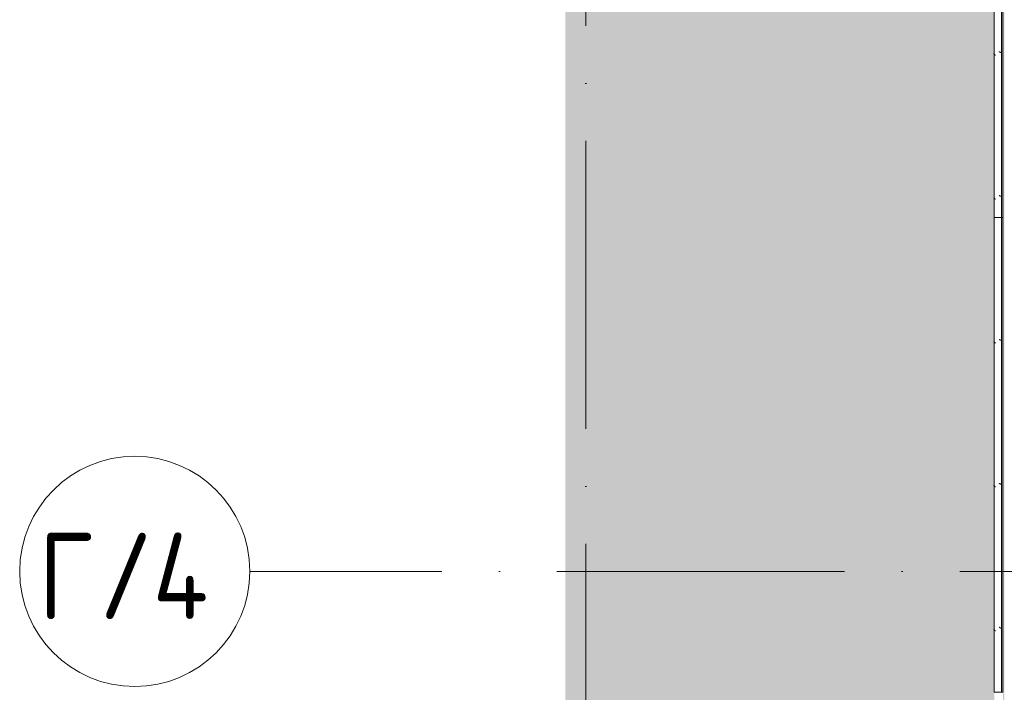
# Model space of a CAD drawing. Header units: millimetres. Extents: x 56389 to 130899, y 36187 to 101460.
# Tile 38 of 134: x 56389 to 59812, y 50390 to 52727. Entities that reach past the tile are written whole.
import ezdxf

# ---------------------------------------------------------------- set-up
doc = ezdxf.new("R2010")
doc.units = ezdxf.units.MM
doc.linetypes.add('4_ Штрихпунктир_ 10 х 2 мм', pattern=[1400, 1000, -200, 0, -200])
for name, color, linetype, lineweight in [('Оборудование', 7, 'Continuous', 9), ('Оси', 7, 'Continuous', 9), ('Штриховка поверхностей', 7, 'Continuous', 9)]:
    doc.layers.add(name, color=color, linetype=linetype, lineweight=lineweight)
doc.styles.add('GOST Common_2', font='GOST_Common.ttf', dxfattribs={"width": 0.9, "height": 2.5})

# ---------------------------------------------------------------- blocks, each defined once
blk = doc.blocks.new('FP_239-ВКК_01_К4_З_ЭОМ_кабель_')
at = {"layer": 'Оборудование', "color": 7, "true_color": 0xffffff}
for p, q in [((223.1, 607.1), (223, 607)), ((223.2, 607.4), (223.1, 607.3)), ((223.1, 607.3), (223.1, 607.1)), ((223.3, 607.7), (223.2, 607.5)), ((223.2, 607.5), (223.2, 607.4)), ((223.4, 607.9), (223.3, 607.8)), ((223.3, 607.8), (223.3, 607.7)), ((223.5, 608.2), (223.4, 608.1)), ((223.4, 608.1), (223.4, 607.9)), ((223.6, 608.5), (223.5, 608.3)), ((223.5, 608.3), (223.5, 608.2)), ((223.7, 608.7), (223.6, 608.6)), ((223.6, 608.6), (223.6, 608.5)), ((223.8, 609), (223.7, 608.9)), ((223.7, 608.9), (223.7, 608.7)), ((223.9, 609.2), (223.8, 609.1)), ((223.8, 609.1), (223.8, 609)), ((224, 609.5), (223.9, 609.4)), ((223.9, 609.4), (223.9, 609.2)), ((224.1, 609.7), (224, 609.6)), ((224, 609.6), (224, 609.5)), ((224.2, 610), (224.1, 609.8)), ((224.1, 609.8), (224.1, 609.7)), ((224.3, 610.2), (224.2, 610.1)), ((224.2, 610.1), (224.2, 610)), ((224.4, 610.4), (224.3, 610.3)), ((224.3, 610.3), (224.3, 610.2)), ((224.5, 610.6), (224.4, 610.5)), ((224.4, 610.5), (224.4, 610.4)), ((224.6, 610.8), (224.5, 610.7)), ((224.5, 610.7), (224.5, 610.6)), ((224.7, 611), (224.6, 610.9)), ((224.6, 610.9), (224.6, 610.8)), ((224.8, 611.2), (224.7, 611.1)), ((224.7, 611.1), (224.7, 611)), ((224.9, 611.3), (224.8, 611.3)), ((224.8, 611.3), (224.8, 611.2)), ((225, 611.5), (224.9, 611.4)), ((224.9, 611.4), (224.9, 611.3)), ((225.1, 611.7), (225, 611.6)), ((225, 611.6), (225, 611.5)), ((225.2, 611.8), (225.1, 611.7)), ((225.1, 611.7), (225.1, 611.7)), ((225.3, 611.9), (225.2, 611.9)), ((225.2, 611.9), (225.2, 611.8)), ((225.4, 612), (225.3, 612)), ((225.3, 612), (225.3, 611.9)), ((225.5, 612.2), (225.4, 612.1)), ((225.4, 612.1), (225.4, 612.1)), ((225.4, 612.1), (225.4, 612)), ((225.6, 612.3), (225.5, 612.2)), ((225.5, 612.2), (225.5, 612.2)), ((225.7, 612.3), (225.6, 612.3)), ((225.6, 612.3), (225.6, 612.3)), ((225.8, 612.4), (225.7, 612.4)), ((225.7, 612.4), (225.7, 612.3)), ((225.9, 612.5), (225.8, 612.4)), ((225.8, 612.4), (225.8, 612.4)), ((226, 612.5), (225.9, 612.5)), ((225.9, 612.5), (225.9, 612.5)), ((226.1, 612.5), (226, 612.5)), ((226, 612.5), (226, 612.5)), ((226.1, 612.5), (226.1, 612.5)), ((723.1, 607.1), (723, 607)), ((723.2, 607.4), (723.1, 607.3)), ((723.1, 607.3), (723.1, 607.1)), ((723.3, 607.7), (723.2, 607.5)), ((723.2, 607.5), (723.2, 607.4)), ((723.4, 607.9), (723.3, 607.8)), ((723.3, 607.8), (723.3, 607.7)), ((723.5, 608.2), (723.4, 608.1)), ((723.4, 608.1), (723.4, 607.9)), ((723.6, 608.5), (723.5, 608.3)), ((723.5, 608.3), (723.5, 608.2)), ((723.7, 608.7), (723.6, 608.6)), ((723.6, 608.6), (723.6, 608.5)), ((723.8, 609), (723.7, 608.9)), ((723.7, 608.9), (723.7, 608.7)), ((723.9, 609.2), (723.8, 609.1)), ((723.8, 609.1), (723.8, 609)), ((724, 609.5), (723.9, 609.4)), ((723.9, 609.4), (723.9, 609.2)), ((724.1, 609.7), (724, 609.6)), ((724, 609.6), (724, 609.5)), ((724.2, 610), (724.1, 609.8)), ((724.1, 609.8), (724.1, 609.7)), ((724.3, 610.2), (724.2, 610.1)), ((724.2, 610.1), (724.2, 610)), ((724.4, 610.4), (724.3, 610.3)), ((724.3, 610.3), (724.3, 610.2)), ((724.5, 610.6), (724.4, 610.5)), ((724.4, 610.5), (724.4, 610.4)), ((724.6, 610.8), (724.5, 610.7)), ((724.5, 610.7), (724.5, 610.6)), ((724.7, 611), (724.6, 610.9)), ((724.6, 610.9), (724.6, 610.8)), ((724.8, 611.2), (724.7, 611.1)), ((724.7, 611.1), (724.7, 611)), ((724.9, 611.3), (724.8, 611.3)), ((724.8, 611.3), (724.8, 611.2)), ((725, 611.5), (724.9, 611.4)), ((724.9, 611.4), (724.9, 611.3)), ((725.1, 611.7), (725, 611.6)), ((725, 611.6), (725, 611.5)), ((725.2, 611.8), (725.1, 611.7)), ((725.1, 611.7), (725.1, 611.7)), ((725.3, 611.9), (725.2, 611.9)), ((725.2, 611.9), (725.2, 611.8)), ((725.4, 612), (725.3, 612)), ((725.3, 612), (725.3, 611.9)), ((725.5, 612.2), (725.4, 612.1)), ((725.4, 612.1), (725.4, 612.1)), ((725.4, 612.1), (725.4, 612)), ((725.6, 612.3), (725.5, 612.2)), ((725.5, 612.2), (725.5, 612.2)), ((725.7, 612.3), (725.6, 612.3)), ((725.6, 612.3), (725.6, 612.3)), ((725.8, 612.4), (725.7, 612.4)), ((725.7, 612.4), (725.7, 612.3)), ((725.9, 612.5), (725.8, 612.4)), ((725.8, 612.4), (725.8, 612.4)), ((726, 612.5), (725.9, 612.5)), ((725.9, 612.5), (725.9, 612.5)), ((726.1, 612.5), (726, 612.5)), ((726, 612.5), (726, 612.5)), ((726.1, 612.5), (726.1, 612.5)), ((1223.1, 607.1), (1223, 607)), ((1223.2, 607.4), (1223.1, 607.3)), ((1223.1, 607.3), (1223.1, 607.1)), ((1223.3, 607.7), (1223.2, 607.5)), ((1223.2, 607.5), (1223.2, 607.4)), ((1223.4, 607.9), (1223.3, 607.8)), ((1223.3, 607.8), (1223.3, 607.7)), ((1223.5, 608.2), (1223.4, 608.1)), ((1223.4, 608.1), (1223.4, 607.9)), ((1223.6, 608.5), (1223.5, 608.3)), ((1223.5, 608.3), (1223.5, 608.2)), ((1223.7, 608.7), (1223.6, 608.6)), ((1223.6, 608.6), (1223.6, 608.5)), ((1223.8, 609), (1223.7, 608.9)), ((1223.7, 608.9), (1223.7, 608.7)), ((1223.9, 609.2), (1223.8, 609.1)), ((1223.8, 609.1), (1223.8, 609)), ((1224, 609.5), (1223.9, 609.4)), ((1223.9, 609.4), (1223.9, 609.2)), ((1224.1, 609.7), (1224, 609.6)), ((1224, 609.6), (1224, 609.5)), ((1224.2, 610), (1224.1, 609.8)), ((1224.1, 609.8), (1224.1, 609.7)), ((1224.3, 610.2), (1224.2, 610.1)), ((1224.2, 610.1), (1224.2, 610)), ((1224.4, 610.4), (1224.3, 610.3)), ((1224.3, 610.3), (1224.3, 610.2)), ((1224.5, 610.6), (1224.4, 610.5)), ((1224.4, 610.5), (1224.4, 610.4)), ((1224.6, 610.8), (1224.5, 610.7)), ((1224.5, 610.7), (1224.5, 610.6)), ((1224.7, 611), (1224.6, 610.9)), ((1224.6, 610.9), (1224.6, 610.8)), ((1224.8, 611.2), (1224.7, 611.1)), ((1224.7, 611.1), (1224.7, 611)), ((1224.9, 611.3), (1224.8, 611.3)), ((1224.8, 611.3), (1224.8, 611.2)), ((1225, 611.5), (1224.9, 611.4)), ((1224.9, 611.4), (1224.9, 611.3)), ((1225.1, 611.7), (1225, 611.6)), ((1225, 611.6), (1225, 611.5)), ((1225.2, 611.8), (1225.1, 611.7)), ((1225.1, 611.7), (1225.1, 611.7)), ((1225.3, 611.9), (1225.2, 611.9)), ((1225.2, 611.9), (1225.2, 611.8)), ((1225.4, 612), (1225.3, 612)), ((1225.3, 612), (1225.3, 611.9)), ((1225.5, 612.2), (1225.4, 612.1)), ((1225.4, 612.1), (1225.4, 612.1)), ((1225.4, 612.1), (1225.4, 612)), ((1225.6, 612.3), (1225.5, 612.2)), ((1225.5, 612.2), (1225.5, 612.2)), ((1225.7, 612.3), (1225.6, 612.3)), ((1225.6, 612.3), (1225.6, 612.3)), ((1225.8, 612.4), (1225.7, 612.4)), ((1225.7, 612.4), (1225.7, 612.3)), ((1225.9, 612.5), (1225.8, 612.4)), ((1225.8, 612.4), (1225.8, 612.4)), ((1226, 612.5), (1225.9, 612.5)), ((1225.9, 612.5), (1225.9, 612.5)), ((1226.1, 612.5), (1226, 612.5)), ((1226, 612.5), (1226, 612.5)), ((1226.1, 612.5), (1226.1, 612.5))]:
    blk.add_line(p, q, dxfattribs=at)
blk = doc.blocks.new('FP_240-ВКК_01_К4_З_ЭОМ_кабель_')
at = {"layer": 'Оборудование', "color": 7, "true_color": 0xffffff}
for p, q in [((213.6, 626.1), (213.5, 626)), ((213.7, 626.3), (213.6, 626.1)), ((213.8, 626.4), (213.7, 626.3)), ((213.9, 626.5), (213.8, 626.4)), ((214, 626.6), (213.9, 626.5)), ((214.1, 626.8), (214, 626.6)), ((214.2, 626.9), (214.1, 626.8)), ((214.3, 627), (214.2, 626.9)), ((214.4, 627.1), (214.3, 627)), ((214.5, 627.2), (214.4, 627.1)), ((214.6, 627.4), (214.5, 627.2)), ((214.7, 627.5), (214.6, 627.4)), ((214.8, 627.6), (214.7, 627.5)), ((214.9, 627.7), (214.8, 627.6)), ((215, 627.8), (214.9, 627.7)), ((215.1, 628), (215, 627.8)), ((215.2, 628.1), (215.1, 628)), ((215.3, 628.2), (215.2, 628.1)), ((215.4, 628.3), (215.3, 628.2)), ((215.5, 628.4), (215.4, 628.3)), ((215.6, 628.5), (215.5, 628.4)), ((215.7, 628.6), (215.6, 628.5)), ((215.8, 628.7), (215.7, 628.6)), ((215.9, 628.9), (215.8, 628.7)), ((216, 629), (215.9, 628.9)), ((216.1, 629.1), (216, 629)), ((216.2, 629.3), (216.1, 629.2)), ((216.1, 629.2), (216.1, 629.1)), ((216.3, 629.4), (216.2, 629.3)), ((216.4, 629.4), (216.3, 629.4)), ((216.5, 629.5), (216.4, 629.4)), ((216.6, 629.6), (216.5, 629.5)), ((216.7, 629.7), (216.6, 629.6)), ((216.8, 629.8), (216.7, 629.7)), ((216.9, 629.9), (216.8, 629.8)), ((217, 630), (216.9, 629.9)), ((217.1, 630), (217, 630)), ((217.2, 630.1), (217.1, 630)), ((217.3, 630.2), (217.2, 630.1)), ((217.4, 630.3), (217.3, 630.2)), ((217.5, 630.3), (217.4, 630.3)), ((217.6, 630.4), (217.5, 630.3)), ((217.7, 630.5), (217.6, 630.4)), ((217.8, 630.5), (217.7, 630.5)), ((217.9, 630.6), (217.8, 630.5)), ((218, 630.7), (217.9, 630.6)), ((218.1, 630.7), (218, 630.7)), ((218.2, 630.8), (218.1, 630.7)), ((218.3, 630.8), (218.2, 630.8)), ((218.4, 630.8), (218.3, 630.8)), ((218.5, 630.9), (218.4, 630.8)), ((218.6, 630.9), (218.5, 630.9)), ((218.7, 631), (218.6, 630.9)), ((218.8, 631), (218.7, 631)), ((218.9, 631), (218.8, 631)), ((219, 631.1), (218.9, 631)), ((219.1, 631.1), (219, 631.1)), ((219.2, 631.1), (219.1, 631.1)), ((219.3, 631.1), (219.2, 631.1)), ((219.4, 631.1), (219.3, 631.1)), ((219.5, 631.1), (219.4, 631.1)), ((219.6, 631.2), (219.5, 631.1)), ((219.7, 631.2), (219.6, 631.2)), ((713.6, 626.1), (713.5, 626)), ((713.7, 626.3), (713.6, 626.1)), ((713.8, 626.4), (713.7, 626.3)), ((713.9, 626.5), (713.8, 626.4)), ((714, 626.6), (713.9, 626.5)), ((714.1, 626.8), (714, 626.6)), ((714.2, 626.9), (714.1, 626.8)), ((714.3, 627), (714.2, 626.9)), ((714.4, 627.1), (714.3, 627)), ((714.5, 627.2), (714.4, 627.1)), ((714.6, 627.4), (714.5, 627.2)), ((714.7, 627.5), (714.6, 627.4)), ((714.8, 627.6), (714.7, 627.5)), ((714.9, 627.7), (714.8, 627.6)), ((715, 627.8), (714.9, 627.7)), ((715.1, 628), (715, 627.8)), ((715.2, 628.1), (715.1, 628)), ((715.3, 628.2), (715.2, 628.1)), ((715.4, 628.3), (715.3, 628.2)), ((715.5, 628.4), (715.4, 628.3)), ((715.6, 628.5), (715.5, 628.4)), ((715.7, 628.6), (715.6, 628.5)), ((715.8, 628.7), (715.7, 628.6)), ((715.9, 628.9), (715.8, 628.7)), ((716, 629), (715.9, 628.9)), ((716.1, 629.1), (716, 629)), ((716.2, 629.3), (716.1, 629.2)), ((716.1, 629.2), (716.1, 629.1)), ((716.3, 629.4), (716.2, 629.3)), ((716.4, 629.4), (716.3, 629.4)), ((716.5, 629.5), (716.4, 629.4)), ((716.6, 629.6), (716.5, 629.5)), ((716.7, 629.7), (716.6, 629.6)), ((716.8, 629.8), (716.7, 629.7)), ((716.9, 629.9), (716.8, 629.8)), ((717, 630), (716.9, 629.9)), ((717.1, 630), (717, 630)), ((717.2, 630.1), (717.1, 630)), ((717.3, 630.2), (717.2, 630.1)), ((717.4, 630.3), (717.3, 630.2)), ((717.5, 630.3), (717.4, 630.3)), ((717.6, 630.4), (717.5, 630.3)), ((717.7, 630.5), (717.6, 630.4)), ((717.8, 630.5), (717.7, 630.5)), ((717.9, 630.6), (717.8, 630.5)), ((718, 630.7), (717.9, 630.6)), ((718.1, 630.7), (718, 630.7)), ((718.2, 630.8), (718.1, 630.7)), ((718.3, 630.8), (718.2, 630.8)), ((718.4, 630.8), (718.3, 630.8)), ((718.5, 630.9), (718.4, 630.8)), ((718.6, 630.9), (718.5, 630.9)), ((718.7, 631), (718.6, 630.9)), ((718.8, 631), (718.7, 631)), ((718.9, 631), (718.8, 631)), ((719, 631.1), (718.9, 631)), ((719.1, 631.1), (719, 631.1)), ((719.2, 631.1), (719.1, 631.1)), ((719.3, 631.1), (719.2, 631.1)), ((719.4, 631.1), (719.3, 631.1)), ((719.5, 631.1), (719.4, 631.1)), ((719.6, 631.2), (719.5, 631.1)), ((719.7, 631.2), (719.6, 631.2)), ((1213.6, 626.1), (1213.5, 626)), ((1213.7, 626.3), (1213.6, 626.1)), ((1213.8, 626.4), (1213.7, 626.3)), ((1213.9, 626.5), (1213.8, 626.4)), ((1214, 626.6), (1213.9, 626.5)), ((1214.1, 626.8), (1214, 626.6)), ((1214.2, 626.9), (1214.1, 626.8)), ((1214.3, 627), (1214.2, 626.9)), ((1214.4, 627.1), (1214.3, 627)), ((1214.5, 627.2), (1214.4, 627.1)), ((1214.6, 627.4), (1214.5, 627.2)), ((1214.7, 627.5), (1214.6, 627.4)), ((1214.8, 627.6), (1214.7, 627.5)), ((1214.9, 627.7), (1214.8, 627.6)), ((1215, 627.8), (1214.9, 627.7)), ((1215.1, 628), (1215, 627.8)), ((1215.2, 628.1), (1215.1, 628)), ((1215.3, 628.2), (1215.2, 628.1)), ((1215.4, 628.3), (1215.3, 628.2)), ((1215.5, 628.4), (1215.4, 628.3)), ((1215.6, 628.5), (1215.5, 628.4)), ((1215.7, 628.6), (1215.6, 628.5)), ((1215.8, 628.7), (1215.7, 628.6)), ((1215.9, 628.9), (1215.8, 628.7)), ((1216, 629), (1215.9, 628.9)), ((1216.1, 629.1), (1216, 629)), ((1216.2, 629.3), (1216.1, 629.2)), ((1216.1, 629.2), (1216.1, 629.1)), ((1216.3, 629.4), (1216.2, 629.3)), ((1216.4, 629.4), (1216.3, 629.4)), ((1216.5, 629.5), (1216.4, 629.4)), ((1216.6, 629.6), (1216.5, 629.5)), ((1216.7, 629.7), (1216.6, 629.6)), ((1216.8, 629.8), (1216.7, 629.7)), ((1216.9, 629.9), (1216.8, 629.8)), ((1217, 630), (1216.9, 629.9)), ((1217.1, 630), (1217, 630)), ((1217.2, 630.1), (1217.1, 630)), ((1217.3, 630.2), (1217.2, 630.1)), ((1217.4, 630.3), (1217.3, 630.2)), ((1217.5, 630.3), (1217.4, 630.3)), ((1217.6, 630.4), (1217.5, 630.3)), ((1217.7, 630.5), (1217.6, 630.4)), ((1217.8, 630.5), (1217.7, 630.5)), ((1217.9, 630.6), (1217.8, 630.5)), ((1218, 630.7), (1217.9, 630.6)), ((1218.1, 630.7), (1218, 630.7)), ((1218.2, 630.8), (1218.1, 630.7)), ((1218.3, 630.8), (1218.2, 630.8)), ((1218.4, 630.8), (1218.3, 630.8)), ((1218.5, 630.9), (1218.4, 630.8)), ((1218.6, 630.9), (1218.5, 630.9)), ((1218.7, 631), (1218.6, 630.9)), ((1218.8, 631), (1218.7, 631)), ((1218.9, 631), (1218.8, 631)), ((1219, 631.1), (1218.9, 631)), ((1219.1, 631.1), (1219, 631.1)), ((1219.2, 631.1), (1219.1, 631.1)), ((1219.3, 631.1), (1219.2, 631.1)), ((1219.4, 631.1), (1219.3, 631.1)), ((1219.5, 631.1), (1219.4, 631.1)), ((1219.6, 631.2), (1219.5, 631.1)), ((1219.7, 631.2), (1219.6, 631.2))]:
    blk.add_line(p, q, dxfattribs=at)
blk = doc.blocks.new('ПР_Перед пояса - Тип 1-3772854-ВКК_01_К4_З_ЭОМ_кабель_')
at = {"layer": 'Оборудование', "color": 254, "true_color": 0xcccccc}
for p, q in [((0, 626), (0, 630)), ((0, 630), (1650, 630)), ((0, 607), (0, 626)), ((1650, 630), (1650, 626)), ((1650, 626), (1650, 607)), ((0, 605), (0, 607)), ((0, 600), (0, 605)), ((0, 605), (1650, 605)), ((0, 600), (1650, 600)), ((1650, 607), (1650, 605)), ((1650, 605), (1650, 600))]:
    blk.add_line(p, q, dxfattribs=at)
for name in ['FP_240-ВКК_01_К4_З_ЭОМ_кабель_', 'FP_239-ВКК_01_К4_З_ЭОМ_кабель_']:
    blk.add_blockref(name, (0, 0), dxfattribs=at)
blk = doc.blocks.new('FP_680-ВКК_01_К4_З_ЭОМ_кабель_')
at = {"layer": 'Оборудование', "color": 7, "true_color": 0xffffff}
for p, q in [((1073.9, -612.5), (1073.9, -612.5)), ((1073.9, -612.5), (1074, -612.5)), ((1074, -612.5), (1074, -612.5)), ((1074, -612.5), (1074.1, -612.5)), ((1074.1, -612.5), (1074.2, -612.4)), ((1074.1, -612.5), (1074.1, -612.5)), ((1074.2, -612.4), (1074.2, -612.4)), ((1074.2, -612.4), (1074.3, -612.4)), ((1074.3, -612.4), (1074.3, -612.3)), ((1074.3, -612.3), (1074.4, -612.3)), ((1074.4, -612.3), (1074.5, -612.2)), ((1074.4, -612.3), (1074.4, -612.3)), ((1074.5, -612.2), (1074.6, -612.1)), ((1074.5, -612.2), (1074.5, -612.2)), ((1074.6, -612.1), (1074.6, -612)), ((1074.6, -612), (1074.7, -612)), ((1074.6, -612.1), (1074.6, -612.1)), ((1074.7, -612), (1074.7, -611.9)), ((1074.7, -611.9), (1074.8, -611.9)), ((1074.8, -611.8), (1074.9, -611.7)), ((1074.8, -611.9), (1074.8, -611.8)), ((1074.9, -611.7), (1075, -611.6)), ((1074.9, -611.7), (1074.9, -611.7)), ((1075, -611.5), (1075.1, -611.4)), ((1075, -611.6), (1075, -611.5)), ((1075.1, -611.4), (1075.1, -611.3)), ((1075.1, -611.3), (1075.2, -611.3)), ((1075.2, -611.2), (1075.3, -611.1)), ((1075.2, -611.3), (1075.2, -611.2)), ((1075.3, -611), (1075.4, -610.9)), ((1075.3, -611.1), (1075.3, -611)), ((1075.4, -610.8), (1075.5, -610.7)), ((1075.4, -610.9), (1075.4, -610.8)), ((1075.5, -610.6), (1075.6, -610.5)), ((1075.5, -610.7), (1075.5, -610.6)), ((1075.6, -610.4), (1075.7, -610.3)), ((1075.6, -610.5), (1075.6, -610.4)), ((1075.7, -610.2), (1075.8, -610.1)), ((1075.7, -610.3), (1075.7, -610.2)), ((1075.8, -610), (1075.9, -609.8)), ((1075.8, -610.1), (1075.8, -610)), ((1075.9, -609.7), (1076, -609.6)), ((1075.9, -609.8), (1075.9, -609.7)), ((1076, -609.5), (1076.1, -609.4)), ((1076, -609.6), (1076, -609.5)), ((1076.1, -609.2), (1076.2, -609.1)), ((1076.1, -609.4), (1076.1, -609.2)), ((1076.2, -609), (1076.3, -608.9)), ((1076.2, -609.1), (1076.2, -609)), ((1076.3, -608.7), (1076.4, -608.6)), ((1076.3, -608.9), (1076.3, -608.7)), ((1076.4, -608.5), (1076.5, -608.3)), ((1076.4, -608.6), (1076.4, -608.5)), ((1076.5, -608.2), (1076.6, -608.1)), ((1076.5, -608.3), (1076.5, -608.2)), ((1076.6, -607.9), (1076.7, -607.8)), ((1076.6, -608.1), (1076.6, -607.9)), ((1076.7, -607.7), (1076.8, -607.5)), ((1076.7, -607.8), (1076.7, -607.7)), ((1076.8, -607.4), (1076.9, -607.3)), ((1076.8, -607.5), (1076.8, -607.4)), ((1076.9, -607.1), (1077, -607)), ((1076.9, -607.3), (1076.9, -607.1)), ((1573.9, -612.5), (1573.9, -612.5)), ((1573.9, -612.5), (1574, -612.5)), ((1574, -612.5), (1574, -612.5)), ((1574, -612.5), (1574.1, -612.5)), ((1574.1, -612.5), (1574.2, -612.4)), ((1574.1, -612.5), (1574.1, -612.5)), ((1574.2, -612.4), (1574.2, -612.4)), ((1574.2, -612.4), (1574.3, -612.4)), ((1574.3, -612.4), (1574.3, -612.3)), ((1574.3, -612.3), (1574.4, -612.3)), ((1574.4, -612.3), (1574.5, -612.2)), ((1574.4, -612.3), (1574.4, -612.3)), ((1574.5, -612.2), (1574.6, -612.1)), ((1574.5, -612.2), (1574.5, -612.2)), ((1574.6, -612.1), (1574.6, -612)), ((1574.6, -612), (1574.7, -612)), ((1574.6, -612.1), (1574.6, -612.1)), ((1574.7, -612), (1574.7, -611.9)), ((1574.7, -611.9), (1574.8, -611.9)), ((1574.8, -611.8), (1574.9, -611.7)), ((1574.8, -611.9), (1574.8, -611.8)), ((1574.9, -611.7), (1575, -611.6)), ((1574.9, -611.7), (1574.9, -611.7)), ((1575, -611.5), (1575.1, -611.4)), ((1575, -611.6), (1575, -611.5)), ((1575.1, -611.4), (1575.1, -611.3)), ((1575.1, -611.3), (1575.2, -611.3)), ((1575.2, -611.2), (1575.3, -611.1)), ((1575.2, -611.3), (1575.2, -611.2)), ((1575.3, -611), (1575.4, -610.9)), ((1575.3, -611.1), (1575.3, -611)), ((1575.4, -610.8), (1575.5, -610.7)), ((1575.4, -610.9), (1575.4, -610.8)), ((1575.5, -610.6), (1575.6, -610.5)), ((1575.5, -610.7), (1575.5, -610.6)), ((1575.6, -610.4), (1575.7, -610.3)), ((1575.6, -610.5), (1575.6, -610.4)), ((1575.7, -610.2), (1575.8, -610.1)), ((1575.7, -610.3), (1575.7, -610.2)), ((1575.8, -610), (1575.9, -609.8)), ((1575.8, -610.1), (1575.8, -610)), ((1575.9, -609.7), (1576, -609.6)), ((1575.9, -609.8), (1575.9, -609.7)), ((1576, -609.5), (1576.1, -609.4)), ((1576, -609.6), (1576, -609.5)), ((1576.1, -609.2), (1576.2, -609.1)), ((1576.1, -609.4), (1576.1, -609.2)), ((1576.2, -609), (1576.3, -608.9)), ((1576.2, -609.1), (1576.2, -609)), ((1576.3, -608.7), (1576.4, -608.6)), ((1576.3, -608.9), (1576.3, -608.7)), ((1576.4, -608.5), (1576.5, -608.3)), ((1576.4, -608.6), (1576.4, -608.5)), ((1576.5, -608.2), (1576.6, -608.1)), ((1576.5, -608.3), (1576.5, -608.2)), ((1576.6, -607.9), (1576.7, -607.8)), ((1576.6, -608.1), (1576.6, -607.9)), ((1576.7, -607.7), (1576.8, -607.5)), ((1576.7, -607.8), (1576.7, -607.7)), ((1576.8, -607.4), (1576.9, -607.3)), ((1576.8, -607.5), (1576.8, -607.4)), ((1576.9, -607.1), (1577, -607)), ((1576.9, -607.3), (1576.9, -607.1))]:
    blk.add_line(p, q, dxfattribs=at)
blk = doc.blocks.new('FP_681-ВКК_01_К4_З_ЭОМ_кабель_')
at = {"layer": 'Оборудование', "color": 7, "true_color": 0xffffff}
for p, q in [((1080.3, -631.2), (1080.4, -631.2)), ((1080.4, -631.2), (1080.5, -631.1)), ((1080.5, -631.1), (1080.6, -631.1)), ((1080.6, -631.1), (1080.7, -631.1)), ((1080.7, -631.1), (1080.8, -631.1)), ((1080.8, -631.1), (1080.9, -631.1)), ((1080.9, -631.1), (1081, -631.1)), ((1081, -631.1), (1081.1, -631)), ((1081.1, -631), (1081.2, -631)), ((1081.2, -631), (1081.3, -631)), ((1081.3, -631), (1081.4, -630.9)), ((1081.4, -630.9), (1081.5, -630.9)), ((1081.5, -630.9), (1081.6, -630.8)), ((1081.6, -630.8), (1081.7, -630.8)), ((1081.7, -630.8), (1081.8, -630.8)), ((1081.8, -630.8), (1081.9, -630.7)), ((1081.9, -630.7), (1082, -630.7)), ((1082, -630.7), (1082.1, -630.6)), ((1082.1, -630.6), (1082.2, -630.5)), ((1082.2, -630.5), (1082.3, -630.5)), ((1082.3, -630.5), (1082.4, -630.4)), ((1082.4, -630.4), (1082.5, -630.3)), ((1082.5, -630.3), (1082.6, -630.3)), ((1082.6, -630.3), (1082.7, -630.2)), ((1082.7, -630.2), (1082.8, -630.1)), ((1082.8, -630.1), (1082.9, -630)), ((1082.9, -630), (1083, -630)), ((1083, -630), (1083.1, -629.9)), ((1083.1, -629.9), (1083.2, -629.8)), ((1083.2, -629.8), (1083.3, -629.7)), ((1083.3, -629.7), (1083.4, -629.6)), ((1083.4, -629.6), (1083.5, -629.5)), ((1083.5, -629.5), (1083.6, -629.4)), ((1083.6, -629.4), (1083.7, -629.4)), ((1083.7, -629.4), (1083.8, -629.3)), ((1083.8, -629.3), (1083.9, -629.2)), ((1083.9, -629.1), (1084, -629)), ((1083.9, -629.2), (1083.9, -629.1)), ((1084, -629), (1084.1, -628.9)), ((1084.1, -628.9), (1084.2, -628.7)), ((1084.2, -628.7), (1084.3, -628.6)), ((1084.3, -628.6), (1084.4, -628.5)), ((1084.4, -628.5), (1084.5, -628.4)), ((1084.5, -628.4), (1084.6, -628.3)), ((1084.6, -628.3), (1084.7, -628.2)), ((1084.7, -628.2), (1084.8, -628.1)), ((1084.8, -628.1), (1084.9, -628)), ((1084.9, -628), (1085, -627.8)), ((1085, -627.8), (1085.1, -627.7)), ((1085.1, -627.7), (1085.2, -627.6)), ((1085.2, -627.6), (1085.3, -627.5)), ((1085.3, -627.5), (1085.4, -627.4)), ((1085.4, -627.4), (1085.5, -627.2)), ((1085.5, -627.2), (1085.6, -627.1)), ((1085.6, -627.1), (1085.7, -627)), ((1085.7, -627), (1085.8, -626.9)), ((1085.8, -626.9), (1085.9, -626.8)), ((1085.9, -626.8), (1086, -626.6)), ((1086, -626.6), (1086.1, -626.5)), ((1086.1, -626.5), (1086.2, -626.4)), ((1086.2, -626.4), (1086.3, -626.3)), ((1086.3, -626.3), (1086.4, -626.1)), ((1086.4, -626.1), (1086.5, -626)), ((1580.3, -631.2), (1580.4, -631.2)), ((1580.4, -631.2), (1580.5, -631.1)), ((1580.5, -631.1), (1580.6, -631.1)), ((1580.6, -631.1), (1580.7, -631.1)), ((1580.7, -631.1), (1580.8, -631.1)), ((1580.8, -631.1), (1580.9, -631.1)), ((1580.9, -631.1), (1581, -631.1)), ((1581, -631.1), (1581.1, -631)), ((1581.1, -631), (1581.2, -631)), ((1581.2, -631), (1581.3, -631)), ((1581.3, -631), (1581.4, -630.9)), ((1581.4, -630.9), (1581.5, -630.9)), ((1581.5, -630.9), (1581.6, -630.8)), ((1581.6, -630.8), (1581.7, -630.8)), ((1581.7, -630.8), (1581.8, -630.8)), ((1581.8, -630.8), (1581.9, -630.7)), ((1581.9, -630.7), (1582, -630.7)), ((1582, -630.7), (1582.1, -630.6)), ((1582.1, -630.6), (1582.2, -630.5)), ((1582.2, -630.5), (1582.3, -630.5)), ((1582.3, -630.5), (1582.4, -630.4)), ((1582.4, -630.4), (1582.5, -630.3)), ((1582.5, -630.3), (1582.6, -630.3)), ((1582.6, -630.3), (1582.7, -630.2)), ((1582.7, -630.2), (1582.8, -630.1)), ((1582.8, -630.1), (1582.9, -630)), ((1582.9, -630), (1583, -630)), ((1583, -630), (1583.1, -629.9)), ((1583.1, -629.9), (1583.2, -629.8)), ((1583.2, -629.8), (1583.3, -629.7)), ((1583.3, -629.7), (1583.4, -629.6)), ((1583.4, -629.6), (1583.5, -629.5)), ((1583.5, -629.5), (1583.6, -629.4)), ((1583.6, -629.4), (1583.7, -629.4)), ((1583.7, -629.4), (1583.8, -629.3)), ((1583.8, -629.3), (1583.9, -629.2)), ((1583.9, -629.1), (1584, -629)), ((1583.9, -629.2), (1583.9, -629.1)), ((1584, -629), (1584.1, -628.9)), ((1584.1, -628.9), (1584.2, -628.7)), ((1584.2, -628.7), (1584.3, -628.6)), ((1584.3, -628.6), (1584.4, -628.5)), ((1584.4, -628.5), (1584.5, -628.4)), ((1584.5, -628.4), (1584.6, -628.3)), ((1584.6, -628.3), (1584.7, -628.2)), ((1584.7, -628.2), (1584.8, -628.1)), ((1584.8, -628.1), (1584.9, -628)), ((1584.9, -628), (1585, -627.8)), ((1585, -627.8), (1585.1, -627.7)), ((1585.1, -627.7), (1585.2, -627.6)), ((1585.2, -627.6), (1585.3, -627.5)), ((1585.3, -627.5), (1585.4, -627.4)), ((1585.4, -627.4), (1585.5, -627.2)), ((1585.5, -627.2), (1585.6, -627.1)), ((1585.6, -627.1), (1585.7, -627)), ((1585.7, -627), (1585.8, -626.9)), ((1585.8, -626.9), (1585.9, -626.8)), ((1585.9, -626.8), (1586, -626.6)), ((1586, -626.6), (1586.1, -626.5)), ((1586.1, -626.5), (1586.2, -626.4)), ((1586.2, -626.4), (1586.3, -626.3)), ((1586.3, -626.3), (1586.4, -626.1)), ((1586.4, -626.1), (1586.5, -626))]:
    blk.add_line(p, q, dxfattribs=at)
blk = doc.blocks.new('УТ2_Перед пояса - Тип 2-4136855-ВКК_01_К4_З_ЭОМ_кабель_')
at = {"layer": 'Оборудование', "color": 254, "true_color": 0xcccccc}
for p, q in [((630, -605), (630, -600)), ((1650, -600), (630, -600)), ((630, -607), (630, -605)), ((1650, -605), (630, -605)), ((630, -626), (630, -607)), ((1650, -600), (1650, -605)), ((1650, -605), (1650, -607)), ((1650, -607), (1650, -626)), ((630, -630), (630, -626)), ((1650, -630), (630, -630)), ((1650, -626), (1650, -630))]:
    blk.add_line(p, q, dxfattribs=at)
for name in ['FP_680-ВКК_01_К4_З_ЭОМ_кабель_', 'FP_681-ВКК_01_К4_З_ЭОМ_кабель_']:
    blk.add_blockref(name, (0, 0), dxfattribs=at)
blk = doc.blocks.new('Наметкина 10_ТД_АРФ_К4_R21_rvt-1-ВКК_01_К4_З_ЭОМ_кабель_')
at = {"layer": 'Штриховка поверхностей', "lineweight": 5, "true_color": 0xfafafa}
h = blk.add_hatch(color=7, dxfattribs=at)
h.paths.add_polyline_path([(105898.4, 10670), (107390, 10670), (107390, 13950), (106369.7, 13950.6), (106370, 15170), (105898.4, 15170), (105898.4, 10869.2)])
h.paths.add_polyline_path([(107420, 10670), (107425, 10670), (107425, 13985), (107424.7, 13985), (106405, 13985.3), (106405, 15170), (106400, 15170), (106400, 13980), (107424.7, 13980), (107424.7, 13950), (107420, 13950), (107420, 10742.6)])
h.paths.add_polyline_path([(110879.6, 10670), (110970, 10670), (110970, 11700), (110570, 11700), (110570, 11550), (110320, 11550), (110320, 10690), (110120, 10690), (110120, 10670), (110320, 10670)])
h.paths.add_polyline_path([(109935, 10680), (109970, 10680), (109970, 10690), (109935, 10690)])
h.paths.add_polyline_path([(108170, 10750), (108170, 11350), (108370, 11350), (108370, 10890), (109970, 10890), (109970, 11400.1), (108020, 11400.1), (108020, 10750)])
h.paths.add_polyline_path([(110970, 11850), (110970, 14385), (108370, 14385), (108370, 14020), (108170, 14020), (108170, 13979.9), (108020, 13979.9), (108020, 13970), (108166, 13970), (108166, 11890), (108048, 11890), (108047, 11904), (108020, 11903.8), (108020.8, 11880), (108170, 11880), (108170, 11850), (110879.6, 11850)])
h.paths.add_polyline_path([(110970, 14535), (110970, 15170), (110749.4, 15170), (110749.4, 14635), (110774.4, 14635), (110774.4, 14585), (110780, 14585), (110780, 14535)])
h.paths.add_polyline_path([(108015, 14575), (108020, 14580), (108020, 15130), (107995, 15128.1), (107995, 14580), (108019.7, 14580), (108015, 14575.3)])
h.paths.add_polyline_path([(107000, 14580), (107100, 14580), (107100, 15170), (107000, 15170), (107000, 14918)])
h.paths.add_polyline_path([(110625, 14635), (110649.4, 14635), (110649.4, 15170), (108170, 15170), (108170, 15140), (108370, 15140), (108370, 14735), (110625, 14735)])
at = {"layer": 'Оборудование', "color": 254, "lineweight": 9, "true_color": 0xcccccc}
for name, p, rotation in [('УТ2_Перед пояса - Тип 2-4136855-ВКК_01_К4_З_ЭОМ_кабель_', (108020, 14580), 270), ('ПР_Перед пояса - Тип 1-3772854-ВКК_01_К4_З_ЭОМ_кабель_', (108020, 11280), 90)]:
    blk.add_blockref(name, p, dxfattribs=dict(at, rotation=rotation))
blk = doc.blocks.new('Ось сетки - 8_0 мм-30678626-ВКК_01_К4_З_ЭОМ_кабель_')
at = {"layer": 'Оси', "color": 253, "true_color": 0xaaaaaa}
blk.add_circle((0, 0), 4, dxfattribs=at)

msp = doc.modelspace()

# ---------------------------------------------------------------- linework, layer by layer
at = {"layer": 'Оси', "color": 253, "linetype": '4_ Штрихпунктир_ 10 х 2 мм', "true_color": 0xaaaaaa}
for p, q in [((58356.7, 37304.2), (58356.7, 100162.6)), ((84458.3, 50809.6), (57189, 50809.6))]:
    msp.add_line(p, q, dxfattribs=at)

# ---------------------------------------------------------------- block references
at = {"lineweight": 5}
msp.add_blockref('Наметкина 10_ТД_АРФ_К4_R21_rvt-1-ВКК_01_К4_З_ЭОМ_кабель_', (-47613.3, 39109.6), dxfattribs=at)
at = {"layer": 'Оси', "color": 253, "true_color": 0xaaaaaa, "xscale": 99.99999999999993, "yscale": 99.99999999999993, "zscale": 99.99999999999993, "rotation": 89.99999999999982}
msp.add_blockref('Ось сетки - 8_0 мм-30678626-ВКК_01_К4_З_ЭОМ_кабель_', (56789, 50809.6), dxfattribs=at)

# ---------------------------------------------------------------- texts
at = {"layer": 'Оси', "color": 253, "true_color": 0xaaaaaa, "char_height": 300, "attachment_point": 1, "style": 'GOST Common_2'}
for s, insert, width in [('/4', (56665.7, 50944.1), 553.164), ('\\fGOST Common|b0|i0|c204|p34|;Г', (56454, 50944.1), 256.54)]:
    msp.add_mtext(s, dxfattribs=dict(at, insert=insert, width=width))

doc.saveas('drawing.dxf')
